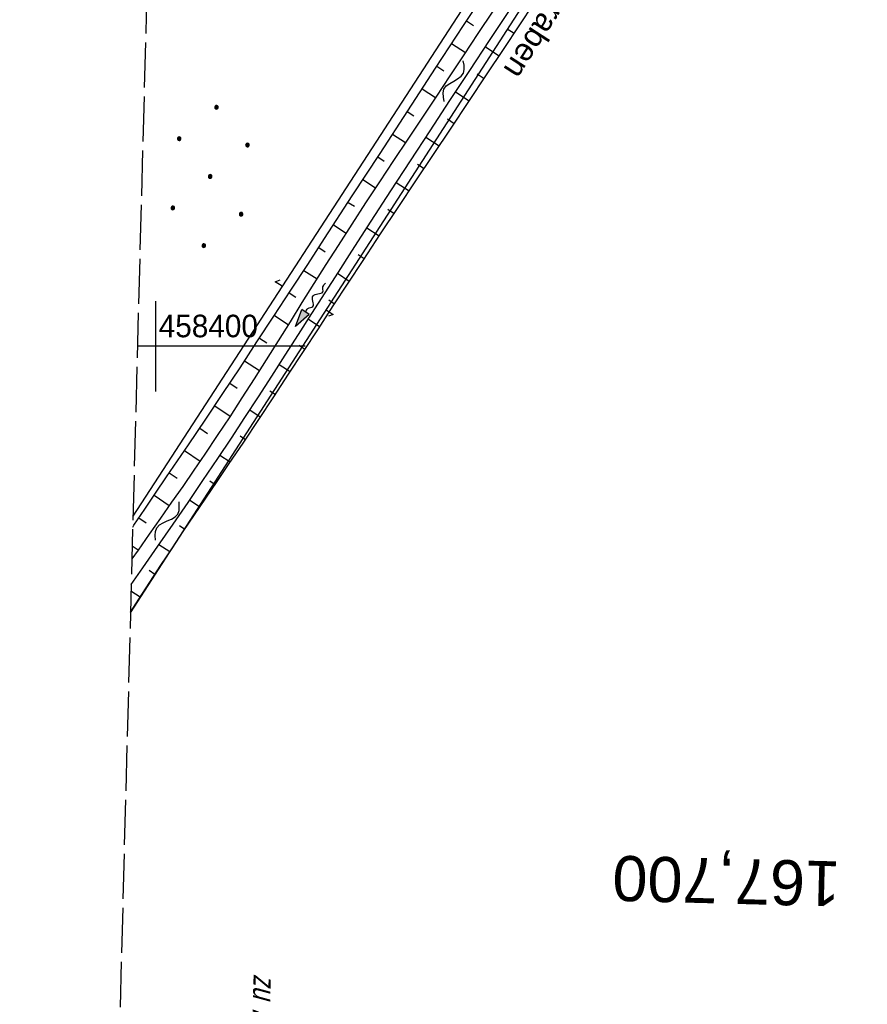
# Model space of a CAD drawing. Extents: x 508885 to 509191, y 457896 to 458644.
# Tile 31 of 57: x 508885 to 508979, y 458327 to 458436. Entities that reach past the tile are written whole.
import ezdxf
from ezdxf.enums import TextEntityAlignment as Align

# ---------------------------------------------------------------- set-up
doc = ezdxf.new("R2010")
doc.units = 0
doc.header["$LTSCALE"] = 10
doc.header["$MEASUREMENT"] = 0
for name, pattern in [('LT00', [0]), ('LT14', [0.6, 0.5, -0.1]), ('LT17', [0.15, 0.1, -0.05])]:
    doc.linetypes.add(name, pattern=pattern)
doc.layers.get('0').update_dxf_attribs({"linetype": 'LT00'})
for name, color, linetype in [('--EK_ST-93-1', 30, 'LT17'), ('--FLIEßRICHTPFEIL', 180, 'Continuous'), ('--WASSER_NUTZUNG', 180, 'Continuous'), ('DFK_FLUR_NR', 250, 'LT00'), ('DFK_KATASTER', 250, 'LT00'), ('DFK_NUTZUNG', 250, 'LT00'), ('GEWÄSSERNAME', 255, 'Continuous'), ('V112_BOESCH', 250, 'LT00'), ('V112_BOSCHUNG', 250, 'LT00'), ('V112_RASTER', 250, 'LT00')]:
    doc.layers.add(name, color=color, linetype=linetype)
doc.layers.add('-BLATT_112-RAND', color=7, linetype='LT14', plot=False)
doc.styles.add('Beschrift', font='ARIAL.TTF')
doc.styles.get("Standard").update_dxf_attribs({"font": 'ARIAL.TTF'})

# ---------------------------------------------------------------- blocks, each defined once
blk = doc.blocks.new('SYMB7050')
at = {"color": 0, "linetype": 'ByBlock'}
blk.add_lwpolyline([(0, 0), (0, 0.093), (0.046, 0.058)], dxfattribs=at)
blk = doc.blocks.new('FLIEßRICHTPFEIL')
at = {"layer": '--FLIEßRICHTPFEIL'}
blk.add_hatch(color=256, dxfattribs=at).paths.add_polyline_path([(-1.95, 0.4875), (-1.95, -0.4875), (0, 0)])
for p, q in [((-1.95, 0.4875), (-1.95, -0.4875)), ((-1.95, 0.4875), (0, 0)), ((0, 0), (-1.95, -0.4875))]:
    blk.add_line(p, q, dxfattribs=at)
at = {"layer": '--FLIEßRICHTPFEIL', "start_tangent": (-1, 0), "end_tangent": (-1, 0)}
blk.add_spline([(-1.95, 0), (-2.4375, 0), (-2.925, 0.325), (-3.4125, 0), (-3.9, -0.325), (-4.3875, 0), (-4.875, 0.325), (-5.3625, 0), (-5.85, 0)], degree=3, dxfattribs=at)
blk = doc.blocks.new('SYMB7251')
at = {"color": 0, "linetype": 'ByBlock'}
for points in [[(-0.25, 0), (-0.208333, 0.028889), (-0.166667, 0.051111), (-0.125, 0.06), (-0.083333, 0.051111), (-0.041667, 0.028889), (0, 0)], [(0, 0), (0.041667, -0.028889), (0.083333, -0.051111), (0.125, -0.06), (0.166667, -0.051111), (0.208333, -0.028889), (0.25, 0)]]:
    blk.add_lwpolyline(points, dxfattribs=at)
blk = doc.blocks.new('Ackerland7')
at = {"layer": 'DFK_NUTZUNG', "color": 0, "linetype": 'ByBlock'}
for p, q in [((-4, 3.93), (-4, 3.67)), ((-3.95, 3.63), (-3.95, 3.97)), ((-3.9, 3.99), (-3.9, 3.61)), ((-3.85, 3.6), (-3.85, 4)), ((-3.8, 3.99), (-3.8, 3.61)), ((-3.75, 3.63), (-3.75, 3.97)), ((-3.7, 3.93), (-3.7, 3.67)), ((-3.65, 3.8), (-3.65, 3.8)), ((3.7, 3.93), (3.7, 3.67)), ((3.75, 3.63), (3.75, 3.97)), ((3.8, 3.99), (3.8, 3.61)), ((3.85, 3.6), (3.85, 4)), ((3.9, 3.99), (3.9, 3.61)), ((3.95, 3.63), (3.95, 3.97)), ((4, 3.93), (4, 3.67)), ((4.05, 3.8), (4.05, 3.8)), ((-7.85, 0.13), (-7.85, -0.13)), ((-7.8, -0.17), (-7.8, 0.17)), ((-7.75, 0.19), (-7.75, -0.19)), ((-7.7, -0.2), (-7.7, 0.2)), ((-7.65, 0.19), (-7.65, -0.19)), ((-7.6, -0.17), (-7.6, 0.17)), ((-7.55, 0.13), (-7.55, -0.13)), ((-7.5, 0), (-7.5, 0)), ((-0.15, 0.13), (-0.15, -0.13)), ((-0.1, -0.17), (-0.1, 0.17)), ((-0.05, 0.19), (-0.05, -0.19)), ((0, -0.2), (0, 0.2)), ((0.05, 0.19), (0.05, -0.19)), ((0.1, -0.17), (0.1, 0.17)), ((0.15, 0.13), (0.15, -0.13)), ((0.2, 0), (0.2, 0)), ((7.55, 0.13), (7.55, -0.13)), ((7.6, -0.17), (7.6, 0.17)), ((7.65, 0.19), (7.65, -0.19)), ((7.7, -0.2), (7.7, 0.2)), ((7.75, 0.19), (7.75, -0.19)), ((7.8, -0.17), (7.8, 0.17)), ((7.85, 0.13), (7.85, -0.13)), ((7.9, 0), (7.9, 0)), ((-4, -3.67), (-4, -3.93)), ((-3.95, -3.97), (-3.95, -3.63)), ((-3.9, -3.61), (-3.9, -3.99)), ((-3.85, -4), (-3.85, -3.6)), ((-3.8, -3.61), (-3.8, -3.99)), ((-3.75, -3.97), (-3.75, -3.63)), ((-3.7, -3.67), (-3.7, -3.93)), ((-3.65, -3.8), (-3.65, -3.8)), ((3.7, -3.67), (3.7, -3.93)), ((3.75, -3.97), (3.75, -3.63)), ((3.8, -3.61), (3.8, -3.99)), ((3.85, -4), (3.85, -3.6)), ((3.9, -3.61), (3.9, -3.99)), ((3.95, -3.97), (3.95, -3.63)), ((4, -3.67), (4, -3.93)), ((4.05, -3.8), (4.05, -3.8))]:
    blk.add_line(p, q, dxfattribs=at)
for points in [[(-3.65, 3.8), (-3.67, 3.89), (-3.73, 3.96), (-3.81, 3.99), (-3.89, 3.99), (-3.97, 3.96), (-4.03, 3.89), (-4.05, 3.8), (-4.03, 3.71), (-3.97, 3.64), (-3.89, 3.6), (-3.81, 3.6), (-3.73, 3.64), (-3.67, 3.71), (-3.65, 3.8)], [(4.05, 3.8), (4.03, 3.89), (3.97, 3.96), (3.89, 3.99), (3.81, 3.99), (3.73, 3.96), (3.67, 3.89), (3.65, 3.8), (3.67, 3.71), (3.73, 3.64), (3.81, 3.61), (3.89, 3.61), (3.97, 3.64), (4.03, 3.71), (4.05, 3.8)], [(-7.5, 0), (-7.52, 0.09), (-7.58, 0.16), (-7.66, 0.19), (-7.74, 0.19), (-7.82, 0.16), (-7.88, 0.09), (-7.9, 0)], [(0.2, 0), (0.18, 0.09), (0.12, 0.16), (0.04, 0.19), (-0.04, 0.19), (-0.12, 0.16), (-0.18, 0.09), (-0.2, 0)], [(-0.2, 0), (-0.18, -0.09), (-0.12, -0.16), (-0.04, -0.19), (0.04, -0.19), (0.12, -0.16), (0.18, -0.09), (0.2, 0)], [(7.9, 0), (7.88, 0.09), (7.82, 0.16), (7.74, 0.19), (7.66, 0.19), (7.58, 0.16), (7.52, 0.09), (7.5, 0)], [(7.5, 0), (7.52, -0.09), (7.58, -0.16), (7.66, -0.19), (7.74, -0.19), (7.82, -0.16), (7.88, -0.09), (7.9, 0)], [(-7.9, 0), (-7.88, -0.09), (-7.82, -0.16), (-7.74, -0.19), (-7.66, -0.19), (-7.58, -0.16), (-7.52, -0.09), (-7.5, 0)], [(-3.65, -3.8), (-3.67, -3.71), (-3.73, -3.64), (-3.81, -3.61), (-3.89, -3.61), (-3.97, -3.64), (-4.03, -3.71), (-4.05, -3.8), (-4.03, -3.89), (-3.97, -3.96), (-3.89, -3.99), (-3.81, -3.99), (-3.73, -3.96), (-3.67, -3.89), (-3.65, -3.8)], [(4.05, -3.8), (4.03, -3.71), (3.97, -3.64), (3.89, -3.61), (3.81, -3.61), (3.73, -3.64), (3.67, -3.71), (3.65, -3.8), (3.67, -3.89), (3.73, -3.96), (3.81, -3.99), (3.89, -3.99), (3.97, -3.96), (4.03, -3.89), (4.05, -3.8)]]:
    blk.add_lwpolyline(points, dxfattribs=at)

msp = doc.modelspace()

# ---------------------------------------------------------------- linework, layer by layer
at = {"layer": '-BLATT_112-RAND'}
msp.add_lwpolyline([(508904.4, 458643.62), (508884.93, 457903.88), (509171.83, 457896.33), (509191.3, 458636.07), (508904.4, 458643.62)], dxfattribs=at)
at = {"layer": 'DFK_KATASTER'}
for p, q in [((508984.87, 458515.77), (508897.49, 458381.16)), ((508897.21, 458370.44), (508988.81, 458512.17))]:
    msp.add_line(p, q, dxfattribs=at)
at = {"layer": 'V112_BOESCH'}
for points in [[(508897.29, 458373.59), (508898.58, 458375.44), (508900.26, 458377.85), (508901.93, 458380.26), (508903.6, 458382.68), (508905.25, 458385.11), (508906.89, 458387.54), (508908.41, 458389.82), (508909.91, 458392.11), (508911.41, 458394.4), (508912.89, 458396.7), (508914.37, 458399), (508915.85, 458401.31), (508917.32, 458403.62), (508918.79, 458405.92), (508920.27, 458408.23), (508921.74, 458410.53), (508923.91, 458413.89), (508926.08, 458417.23), (508928.26, 458420.57), (508930.45, 458423.9), (508932.64, 458427.24), (508934.83, 458430.57), (508937.03, 458433.9), (508940.35, 458438.93)], [(508897.46, 458379.96), (508897.58, 458380.15), (508898.79, 458381.94), (508900, 458383.73), (508901.22, 458385.51), (508902.44, 458387.3), (508903.65, 458389.09), (508905.56, 458391.92), (508907.47, 458394.77), (508909.36, 458397.62), (508911.24, 458400.48), (508913.12, 458403.34), (508915, 458406.21), (508916.87, 458409.07), (508918.74, 458411.94), (508921.81, 458416.67), (508924.89, 458421.39), (508927.97, 458426.12), (508931.05, 458430.84), (508934.13, 458435.56), (508936.39, 458439.02)], [(508897.21, 458370.5), (508898.13, 458371.96), (508899.35, 458373.85), (508900.58, 458375.73), (508901.82, 458377.59), (508903.07, 458379.46), (508904.33, 458381.31), (508905.58, 458383.17), (508906.84, 458385.02), (508908.1, 458386.88), (508909.77, 458389.37), (508911.44, 458391.88), (508913.1, 458394.39), (508914.75, 458396.91), (508916.4, 458399.43), (508918.05, 458401.95), (508919.7, 458404.47), (508921.35, 458406.99), (508923.01, 458409.51), (508924.95, 458412.46), (508926.9, 458415.4), (508928.86, 458418.33), (508930.81, 458421.27), (508932.77, 458424.2), (508934.73, 458427.14), (508936.69, 458430.08), (508938.64, 458433.01), (508941.96, 458438.05)], [(508937.38, 458437.15), (508935.74, 458434.67), (508934.19, 458432.32), (508932.63, 458429.98), (508931.07, 458427.63), (508929.51, 458425.29), (508927.95, 458422.95), (508926.39, 458420.6), (508924.84, 458418.25), (508923.29, 458415.9), (508921.76, 458413.54), (508920.23, 458411.17), (508918.89, 458409.06), (508917.56, 458406.95), (508916.23, 458404.84), (508914.91, 458402.72), (508913.58, 458400.61), (508912.25, 458398.49), (508910.92, 458396.38), (508909.57, 458394.28), (508908.22, 458392.19), (508906.84, 458390.1), (508905.46, 458388.03), (508904.24, 458386.25), (508903.01, 458384.47), (508901.77, 458382.7), (508900.53, 458380.94), (508899.29, 458379.18), (508898.05, 458377.41), (508897.37, 458376.44)]]:
    msp.add_lwpolyline(points, dxfattribs=at)
at = {"layer": 'V112_BOSCHUNG'}
for p, q in [((508934.46, 458436.07), (508935.24, 458435.57)), ((508939.74, 458434.68), (508938.98, 458435.18)), ((508932.82, 458433.56), (508934.36, 458432.57)), ((508938.08, 458432.17), (508936.56, 458433.18)), ((508931.18, 458431.05), (508931.94, 458430.56)), ((508936.42, 458429.67), (508935.67, 458430.18)), ((508929.54, 458428.53), (508931.03, 458427.58)), ((508934.76, 458427.18), (508933.26, 458428.18)), ((508927.91, 458426.02), (508928.64, 458425.55)), ((508933.09, 458424.68), (508932.35, 458425.18)), ((508926.27, 458423.51), (508927.71, 458422.58)), ((508931.43, 458422.19), (508929.96, 458423.16)), ((508924.63, 458420.99), (508925.34, 458420.54)), ((508929.76, 458419.69), (508929.04, 458420.17)), ((508922.99, 458418.48), (508924.39, 458417.58)), ((508928.1, 458417.2), (508926.67, 458418.14)), ((508921.36, 458415.96), (508922.05, 458415.52)), ((508926.44, 458414.7), (508925.74, 458415.16)), ((508919.72, 458413.45), (508921.12, 458412.55)), ((508924.78, 458412.2), (508923.41, 458413.11)), ((508918.08, 458410.94), (508918.79, 458410.48)), ((508923.13, 458409.69), (508922.45, 458410.14)), ((508916.44, 458408.42), (508917.9, 458407.49)), ((508921.48, 458407.19), (508920.16, 458408.06)), ((508914.81, 458405.91), (508915.55, 458405.43)), ((508919.83, 458404.68), (508919.19, 458405.11)), ((508913.17, 458403.41), (508914.71, 458402.4)), ((508918.19, 458402.17), (508916.93, 458403.01)), ((508911.53, 458400.91), (508912.32, 458400.38)), ((508916.55, 458399.66), (508915.93, 458400.07)), ((508909.87, 458398.4), (508911.51, 458397.31)), ((508914.91, 458397.15), (508913.7, 458397.95)), ((508908.22, 458395.9), (508909.06, 458395.34)), ((508913.26, 458394.64), (508912.67, 458395.03)), ((508906.55, 458393.4), (508908.26, 458392.26)), ((508911.61, 458392.13), (508910.44, 458392.91)), ((508904.89, 458390.92), (508905.75, 458390.33)), ((508909.95, 458389.64), (508909.37, 458390.02)), ((508903.21, 458388.44), (508904.93, 458387.26)), ((508908.28, 458387.14), (508907.13, 458387.9)), ((508901.52, 458385.96), (508902.38, 458385.37)), ((508906.6, 458384.65), (508906.03, 458385.04)), ((508899.83, 458383.48), (508901.51, 458382.33)), ((508904.91, 458382.17), (508903.77, 458382.94)), ((508898.15, 458380.99), (508898.97, 458380.44)), ((508903.23, 458379.69), (508902.65, 458380.08)), ((508897.41, 458377.87), (508898.07, 458377.44)), ((508901.56, 458377.2), (508900.36, 458378)), ((508899.9, 458374.7), (508899.27, 458375.12)), ((508898.28, 458372.19), (508897.27, 458372.84))]:
    msp.add_line(p, q, dxfattribs=at)
at = {"layer": 'V112_RASTER'}
for p, q in [((508900, 458405), (508900, 458395)), ((508916.58, 458400), (508897.99, 458400))]:
    msp.add_line(p, q, dxfattribs=at)

# ---------------------------------------------------------------- block references
at = {"layer": '--FLIEßRICHTPFEIL', "rotation": 235.4498421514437}
msp.add_blockref('FLIEßRICHTPFEIL', (508915.51, 458402.19), dxfattribs=at)
at = {"layer": '--WASSER_NUTZUNG', "zscale": 10}
for p, xscale, yscale, rotation in [((508933.05, 458429.4), 9.99999999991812, 10.00000000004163, 64.84956488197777), ((508901.29, 458380.63), 9.999999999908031, 10.00000000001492, 58.3032918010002)]:
    msp.add_blockref('SYMB7251', p, dxfattribs=dict(at, xscale=xscale, yscale=yscale, rotation=rotation))
at = {"layer": 'DFK_KATASTER', "xscale": 10, "yscale": 10, "zscale": 10}
for p, rotation in [((508914.04, 458406.65), 57.01371001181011), ((508918.92, 458404.03), 237.1247700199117)]:
    msp.add_blockref('SYMB7050', p, dxfattribs=dict(at, rotation=rotation))
at = {"layer": 'DFK_NUTZUNG', "rotation": 264.7376999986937}
msp.add_blockref('Ackerland7', (508906.05, 458418.83), dxfattribs=at)

# ---------------------------------------------------------------- texts
at = {"layer": '--EK_ST-93-1', "style": 'Beschrift'}
msp.add_text('167,700', height=5, rotation=-181.4861, dxfattribs=at).set_placement((508975.9, 458340.37), align=Align.MIDDLE_LEFT)
at = {"layer": 'DFK_FLUR_NR', "oblique": 13.754, "width": 0.75}
msp.add_text('zu 738', height=2.5, rotation=268.4925, dxfattribs=at).set_placement((508910.87, 458330.43))
at = {"layer": 'GEWÄSSERNAME', "insert": (508950.18, 458450.19), "char_height": 2.5, "attachment_point": 7, "rotation": 237.1257, "style": 'Beschrift'}
msp.add_mtext('Bücherlgraben', dxfattribs=at)
at = {"layer": 'V112_RASTER', "width": 0.944}
msp.add_text(' 458400', height=2.5, rotation=-0.0001, dxfattribs=at).set_placement((508899.43, 458401))

doc.saveas('drawing.dxf')
